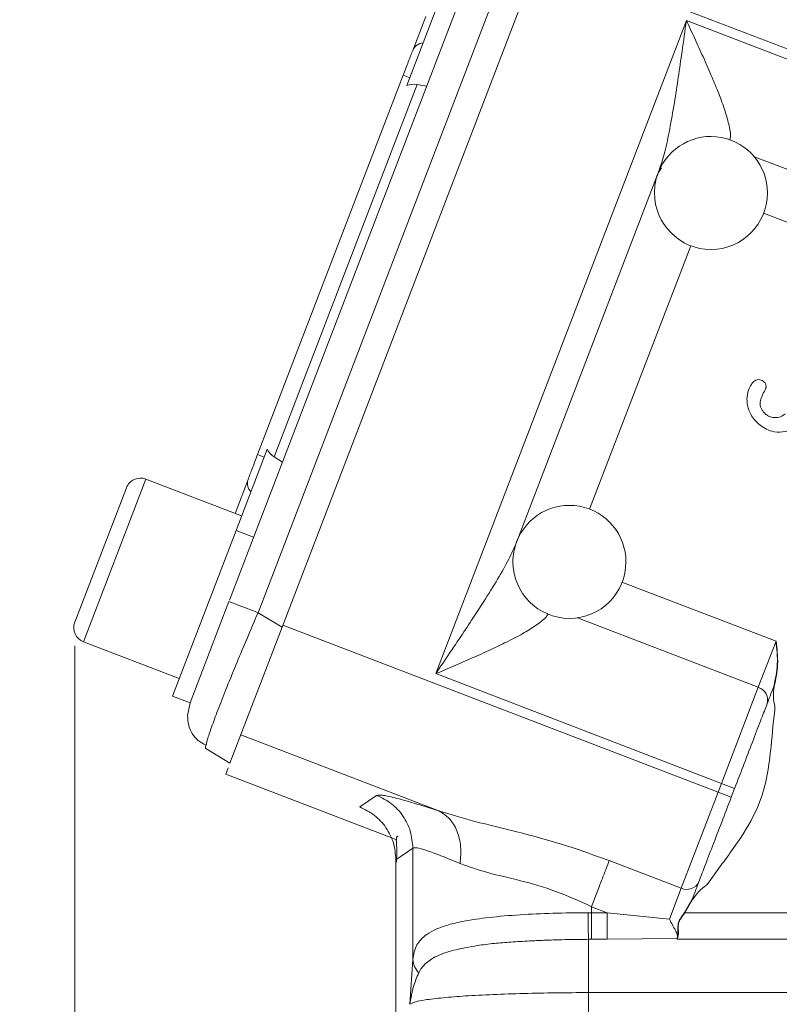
# Model space of a CAD drawing. Header units: inches. Extents: x 0.3 to 33.9, y 0.2 to 21.7.
# Tile 15 of 22: x 20.3 to 21.9, y 7.8 to 9.9. Entities that reach past the tile are written whole.
import ezdxf

# ---------------------------------------------------------------- set-up
doc = ezdxf.new("R2010")
doc.units = ezdxf.units.IN
doc.header["$MEASUREMENT"] = 0
doc.layers.add('SLD-0', color=7, linetype='Continuous', lineweight=15)
doc.styles.add('SLDTEXTSTYLE0', font='TXT', dxfattribs={"width": 0.75})
doc.dimstyles.new('SLDDIMSTYLE0', dxfattribs={"dimtxt": 0.25, "dimasz": 0.13, "dimexe": 0, "dimexo": 0.0625, "dimgap": 0.0625, "dimtad": 0, "dimtih": 1, "dimtoh": 1, "dimdec": 4, "dimrnd": 1e-09, "dimzin": 12, "dimdsep": 46, "dimtxsty": 'SLDTEXTSTYLE0', "dimsah": 1, "dimcen": 0.09, "dimadec": 0, "dimazin": 3, "dimtfac": 1, "dimtdec": 4, "dimtofl": 0, "dimtmove": 0, "dimatfit": 3, "dimfxl": 1, "dimfrac": 2, "dimtolj": 1, "dimtzin": 12, "dimarcsym": 0})
doc.dimstyles.new('SLDDIMSTYLE1', dxfattribs={"dimtxt": 0.25, "dimasz": 0.13, "dimexe": 0, "dimexo": 0.0625, "dimgap": 0.0625, "dimtad": 0, "dimtih": 1, "dimtoh": 1, "dimdec": 4, "dimrnd": 1e-09, "dimzin": 4, "dimdsep": 46, "dimtxsty": 'SLDTEXTSTYLE0', "dimsah": 1, "dimcen": 0.09, "dimadec": 0, "dimazin": 1, "dimtfac": 1, "dimtdec": 4, "dimtofl": 0, "dimtmove": 0, "dimatfit": 3, "dimfxl": 1, "dimfrac": 2, "dimtolj": 1, "dimtzin": 12, "dimarcsym": 0})

# ---------------------------------------------------------------- blocks, each defined once
blk = doc.blocks.new('*D10')
at = {"layer": 'SLD-0'}
for p, q in [((25.003, 14.0358), (16.6074, 14.0358)), ((16.7324, 14.0358), (16.7324, 10.1743)), ((16.2533, 9.8003), (16.2025, 9.8003)), ((16.2025, 9.8003), (16.2025, 9.4034)), ((17.2115, 9.8003), (17.2623, 9.8003)), ((17.2623, 9.8003), (17.2623, 9.4034)), ((16.2025, 9.4034), (16.2533, 9.4034)), ((17.2623, 9.4034), (17.2115, 9.4034)), ((16.7324, 5.4912), (16.7324, 9.3526)), ((23.753, 5.4912), (16.6074, 5.4912))]:
    blk.add_line(p, q, dxfattribs=at)
for points in [[(16.7324, 14.0358), (16.7124, 13.9058), (16.7524, 13.9058)], [(16.7324, 5.4912), (16.7524, 5.6212), (16.7124, 5.6212)]]:
    blk.add_solid(points, dxfattribs=at)
at = {"layer": 'SLD-0', "char_height": 0.25, "attachment_point": 1, "style": 'SLDTEXTSTYLE0'}
for s, insert in [('8.54', (16.3076, 10.1733, 0.0039)), ('217.0', (16.3168, 9.7257, 0.0039))]:
    blk.add_mtext(s, dxfattribs=dict(at, insert=insert))
blk = doc.blocks.new('*D11')
at = {"layer": 'SLD-0'}
for p, q in [((25.003, 14.0358), (18.4972, 14.0358)), ((18.6222, 14.0358), (18.6222, 10.7943)), ((18.1431, 10.4203), (18.0923, 10.4203)), ((18.0923, 10.4203), (18.0923, 10.0234)), ((19.1013, 10.4203), (19.1521, 10.4203)), ((19.1521, 10.4203), (19.1521, 10.0234)), ((18.0923, 10.0234), (18.1431, 10.0234)), ((19.1521, 10.0234), (19.1013, 10.0234)), ((18.6222, 6.7312), (18.6222, 9.9726)), ((21.9421, 6.7312), (18.4972, 6.7312))]:
    blk.add_line(p, q, dxfattribs=at)
for points in [[(18.6222, 14.0358), (18.6022, 13.9058), (18.6422, 13.9058)], [(18.6222, 6.7312), (18.6422, 6.8612), (18.6022, 6.8612)]]:
    blk.add_solid(points, dxfattribs=at)
at = {"layer": 'SLD-0', "char_height": 0.25, "attachment_point": 1, "style": 'SLDTEXTSTYLE0'}
for s, insert in [('7.30', (18.1974, 10.7933, 0.0039)), ('185.5', (18.2066, 10.3457, 0.0039))]:
    blk.add_mtext(s, dxfattribs=dict(at, insert=insert))
blk = doc.blocks.new('*D12')
at = {"layer": 'SLD-0'}
for p, q in [((20.4448, 8.5977), (20.4448, 2.8465)), ((23.803, 6.9007), (23.803, 2.8465)), ((21.7372, 3.0083), (21.6864, 3.0083)), ((21.6864, 3.0083), (21.6864, 2.6114)), ((22.5107, 3.0083), (22.5614, 3.0083)), ((22.5614, 3.0083), (22.5614, 2.6114)), ((20.4448, 2.9715), (21.5976, 2.9715)), ((23.803, 2.9715), (22.6503, 2.9715)), ((21.6864, 2.6114), (21.7372, 2.6114)), ((22.5614, 2.6114), (22.5107, 2.6114))]:
    blk.add_line(p, q, dxfattribs=at)
for points in [[(20.4448, 2.9715), (20.5748, 2.9515), (20.5748, 2.9915)], [(23.803, 2.9715), (23.673, 2.9915), (23.673, 2.9515)]]:
    blk.add_solid(points, dxfattribs=at)
at = {"layer": 'SLD-0', "char_height": 0.25, "attachment_point": 1, "style": 'SLDTEXTSTYLE0'}
for s, insert in [('3.36', (21.6991, 3.3813, -1.4942)), ('85.3', (21.8007, 2.9337, -1.4942))]:
    blk.add_mtext(s, dxfattribs=dict(at, insert=insert))

msp = doc.modelspace()

# ---------------------------------------------------------------- linework, layer by layer
at = {"color": 7, "linetype": 'Continuous', "lineweight": 15}
for p, q in [((20.77359, 8.69496), (21.30473, 10.07863)), ((20.83411, 8.66817), (21.36764, 10.05804)), ((21.43378, 10.06601), (22.14976, 9.79117)), ((20.88537, 8.63737), (21.42634, 10.04663)), ((21.14996, 9.78706), (21.21612, 9.9594)), ((21.16263, 9.86193), (21.19029, 9.93398)), ((21.21169, 8.5387), (21.744, 9.92543)), ((21.744, 9.92543), (22.16011, 9.7657)), ((20.83328, 9.00393), (21.14235, 9.80908)), ((21.14235, 9.80908), (21.15635, 9.80371)), ((20.86847, 8.99877), (21.17195, 9.78936)), ((21.1923, 9.78574), (21.17195, 9.78936)), ((21.38148, 8.8136), (21.68624, 9.60752)), ((21.69104, 9.61239), (21.68417, 9.60213)), ((20.78751, 8.84286), (20.85367, 9.0152)), ((20.84728, 8.99855), (20.83328, 9.00393)), ((20.88602, 8.98785), (20.86847, 8.99877)), ((20.79934, 8.87366), (20.59582, 8.95178)), ((20.78533, 8.87903), (20.81299, 8.95108)), ((20.55447, 8.93337), (20.44481, 8.6477)), ((20.65241, 8.49089), (20.78751, 8.84286)), ((20.78751, 8.84286), (20.82486, 8.82852)), ((20.68975, 8.47655), (20.7724, 8.69186)), ((20.88537, 8.63737), (20.83411, 8.66817)), ((20.88537, 8.63737), (20.77456, 8.34868)), ((20.88708, 8.64181), (21.81132, 8.28703)), ((20.46322, 8.60636), (20.66674, 8.52823)), ((21.89679, 8.50968), (21.93436, 8.60756)), ((21.81851, 8.30576), (21.21169, 8.5387)), ((21.81851, 8.30576), (21.89679, 8.50968)), ((20.65241, 8.49089), (20.68975, 8.47655)), ((20.68461, 8.4499), (20.68977, 8.47662)), ((21.93188, 8.46881), (21.9316, 8.46025)), ((21.9316, 8.46025), (21.92792, 8.42692)), ((20.79761, 8.40874), (21.21825, 8.24727)), ((20.77456, 8.34868), (20.7233, 8.37948)), ((20.76562, 8.32541), (20.77076, 8.3388)), ((20.76562, 8.32541), (21.12866, 8.18606)), ((21.81132, 8.28703), (21.81851, 8.30576)), ((21.84652, 8.29501), (21.81851, 8.30576)), ((21.05014, 8.25567), (21.08613, 8.2804)), ((21.73305, 8.08311), (21.81132, 8.28703)), ((21.81132, 8.28703), (21.83933, 8.27628)), ((21.84652, 8.29501), (21.83933, 8.27628)), ((21.86067, 8.19173), (21.83663, 8.15747)), ((21.12703, 8.14379), (21.16302, 8.16853)), ((21.16302, 8.16853), (21.16302, 7.93192)), ((21.12651, 8.14405), (21.12651, 7.06329)), ((21.12703, 8.14379), (21.12703, 7.06721)), ((21.58007, 8.14184), (21.73305, 8.08311)), ((21.81154, 8.12381), (21.79208, 8.09665)), ((21.79208, 8.09665), (21.78649, 8.08994)), ((21.70791, 8.01763), (21.73305, 8.08311)), ((21.7402, 8.03184), (21.75622, 8.05977)), ((21.75718, 8.0594), (21.74089, 8.03131)), ((21.5425, 8.03131), (21.53503, 8.03129)), ((21.5425, 8.04396), (21.57546, 8.03131)), ((21.5425, 8.04396), (21.5425, 8.03131)), ((21.5425, 8.03131), (21.57546, 8.03131)), ((21.57546, 8.03131), (21.70791, 8.01763)), ((21.74089, 8.03131), (22.74544, 8.03131)), ((21.53621, 7.97472), (21.5425, 7.97474)), ((21.57546, 7.97474), (21.5425, 7.97474)), ((21.57546, 7.97474), (21.72432, 7.97668)), ((21.72429, 7.97474), (21.72599, 7.9791)), ((21.72435, 7.97668), (21.72429, 7.97474)), ((22.74544, 7.97474), (21.72429, 7.97474)), ((21.72447, 7.97704), (21.72485, 7.97805)), ((21.72485, 7.97803), (21.72506, 7.97859)), ((21.15673, 7.83677), (21.16302, 7.93192)), ((21.53621, 7.8616), (22.74544, 7.8616)), ((21.53621, 7.04194), (21.53621, 7.8616))]:
    msp.add_line(p, q, dxfattribs=at)
at = {"color": 8, "linetype": 'Continuous', "lineweight": 15}
for p, q in [((21.88827, 9.63609), (22.34973, 9.45895)), ((21.90761, 9.51636), (22.25525, 9.38292)), ((21.75321, 9.44715), (21.53856, 8.88797)), ((20.59582, 8.95178), (20.46322, 8.60636)), ((21.93436, 8.60756), (21.60699, 8.73322)), ((21.89679, 8.50968), (21.51251, 8.65719))]:
    msp.add_line(p, q, dxfattribs=at)
at = {"color": 7, "linetype": 'Continuous', "lineweight": 15}
for centre, radius, start, end in [((21.18755, 9.85053), 0.02741, 95.79156, 155.40829), ((21.7962, 9.55913), 0.12, 0, 159.01596), ((21.7962, 9.55913), 0.12, 159.01596, 180), ((21.7962, 9.55913), 0.12, 180, 0), ((20.58435, 8.92191), 0.032, 69, 159), ((20.83914, 8.94288), 0.02741, 162.59171, 222.20844), ((21.49558, 8.77599), 0.12, 0, 159.27064), ((21.49558, 8.77599), 0.12, 159.27064, 180), ((21.49558, 8.77599), 0.12, 180, 0), ((20.47469, 8.63623), 0.032, 159, 249), ((21.88833, 8.48267), 0.0283, 343.11706, 72.59629), ((21.74483, 8.10885), 0.0283, 245.40371, 334.88294)]:
    msp.add_arc(centre, radius, start, end, dxfattribs=at)
for centre, start_param, end_param in [((21.16259, 9.74461), 0.1745329, 0.6982225), ((20.89146, 9.0383), 2.4433702, 2.9670597)]:
    msp.add_ellipse(centre, major_axis=(0.01643, 0.04279), ratio=0.9163312, start_param=start_param, end_param=end_param, dxfattribs=at)
for points, knots in [([(21.68624, 9.60752), (21.69037, 9.62024), (21.6993, 9.64776), (21.70912, 9.69646), (21.71845, 9.74956), (21.72692, 9.80473), (21.73536, 9.86311), (21.74095, 9.90341), (21.744, 9.92543)], [0, 0, 0, 0, 0.1340553, 0.29019, 0.4651307, 0.632249, 0.7990344, 1, 1, 1, 1]), ([(21.88875, 9.07779), (21.88592, 9.08151), (21.88044, 9.08872), (21.87691, 9.09715), (21.87564, 9.10134), (21.87564, 9.10134), (21.87564, 9.10134), (21.87564, 9.10134), (21.87564, 9.10135), (21.87564, 9.10136), (21.87563, 9.10138), (21.87562, 9.10143), (21.87559, 9.10152), (21.87553, 9.10171), (21.87543, 9.10208), (21.87521, 9.10281), (21.87481, 9.10428), (21.8741, 9.1072), (21.87303, 9.113), (21.87222, 9.12467), (21.87496, 9.13896), (21.88061, 9.15164), (21.88537, 9.15686), (21.88715, 9.15881)], [0, 0, 0, 0, 0.1581142, 0.3065783, 0.3065856, 0.3065929, 0.3066075, 0.3066368, 0.3066953, 0.3068123, 0.3070464, 0.3075144, 0.30845, 0.3103202, 0.3140558, 0.321508, 0.336339, 0.3657237, 0.42352, 0.53637, 0.7609236, 0.9107003, 1, 1, 1, 1]), ([(21.91039, 9.15657), (21.90926, 9.15774), (21.90707, 9.16001), (21.90236, 9.16244), (21.89703, 9.16323), (21.89148, 9.16195), (21.88864, 9.15989), (21.88715, 9.15881)], [0, 0, 0, 0, 0.186259, 0.3605065, 0.6001631, 0.7905065, 1, 1, 1, 1]), ([(21.91039, 9.15657), (21.91101, 9.15571), (21.91225, 9.15396), (21.91326, 9.15059), (21.91347, 9.1475), (21.91291, 9.14497), (21.91234, 9.14388), (21.91206, 9.14334)], [0, 0, 0, 0, 0.2234623, 0.4525364, 0.7403635, 0.8713304, 1, 1, 1, 1]), ([(21.91206, 9.14334), (21.9078, 9.13531), (21.90249, 9.1253), (21.90044, 9.11191), (21.90138, 9.10533), (21.90399, 9.09911), (21.90671, 9.09554), (21.90813, 9.09368)], [0, 0, 0, 0, 0.5025326, 0.6268266, 0.7501529, 0.8690767, 1, 1, 1, 1]), ([(21.90813, 9.09368), (21.91017, 9.0916), (21.91426, 9.08744), (21.92268, 9.08341), (21.9328, 9.08172), (21.94432, 9.08347), (21.95087, 9.08806), (21.9542, 9.09038)], [0, 0, 0, 0, 0.1693519, 0.3396967, 0.5364222, 0.7651193, 1, 1, 1, 1]), ([(21.97789, 9.06466), (21.97422, 9.06198), (21.96689, 9.05663), (21.95089, 9.0512), (21.9323, 9.05092), (21.91424, 9.05696), (21.89988, 9.06585), (21.89252, 9.07375), (21.88875, 9.07779)], [0, 0, 0, 0, 0.1354021, 0.2706402, 0.499547, 0.6778539, 0.8349031, 1, 1, 1, 1]), ([(21.21169, 8.5387), (21.22152, 8.55322), (21.2383, 8.57798), (21.26373, 8.61584), (21.28668, 8.65034), (21.31298, 8.69066), (21.33898, 8.73221), (21.36427, 8.77497), (21.37604, 8.80139), (21.38148, 8.8136)], [0, 0, 0, 0, 0.1584988, 0.2703698, 0.4130109, 0.5348882, 0.7098913, 0.8659742, 1, 1, 1, 1]), ([(21.92964, 8.51154), (21.933, 8.52735), (21.93974, 8.5591), (21.93616, 8.59136), (21.93436, 8.60756)], [0, 0, 0, 0, 0.4981008, 1, 1, 1, 1]), ([(21.93436, 8.60756), (21.93643, 8.59137), (21.94057, 8.55903), (21.93391, 8.52712), (21.93058, 8.51118)], [0, 0, 0, 0, 0.5004594, 1, 1, 1, 1]), ([(21.93058, 8.51118), (21.92955, 8.50394), (21.92751, 8.48974), (21.93045, 8.4757), (21.93188, 8.46881)], [0, 0, 0, 0, 0.5096469, 1, 1, 1, 1]), ([(21.93058, 8.51118), (21.93046, 8.51122), (21.93028, 8.51129), (21.93006, 8.51137), (21.92991, 8.51142), (21.92979, 8.51147), (21.92967, 8.51152), (21.92965, 8.51153), (21.92964, 8.51154)], [0, 0, 0, 0, 0.23944869, 0.36835542, 0.5, 0.63164458, 0.76055131, 1, 1, 1, 1]), ([(21.84652, 8.29501), (21.85338, 8.31288), (21.86735, 8.34928), (21.8869, 8.40021), (21.9039, 8.44447), (21.91161, 8.46458), (21.9154, 8.47446)], [0, 0, 0, 0, 0.2455359, 0.5, 0.7544641, 1, 1, 1, 1]), ([(20.68452, 8.44997), (20.68491, 8.44306), (20.6857, 8.42916), (20.69391, 8.4111), (20.7063, 8.3961), (20.71778, 8.38996), (20.72352, 8.38688)], [0, 0, 0, 0, 0.2467404, 0.4963026, 0.7478176, 1, 1, 1, 1]), ([(21.92792, 8.42692), (21.92702, 8.41727), (21.92589, 8.40513), (21.92471, 8.3924), (21.92441, 8.38915), (21.92433, 8.38834), (21.92431, 8.3881), (21.9243, 8.38802), (21.9243, 8.38799), (21.9243, 8.38798), (21.9243, 8.38797), (21.9243, 8.38797), (21.9242, 8.38701), (21.92411, 8.38606), (21.92402, 8.38511)], [0, 0, 0, 0, 0.69205922, 0.87105685, 0.91364456, 0.92538041, 0.92918846, 0.93060154, 0.93117248, 0.93141385, 0.93151815, 0.93156368, 0.93159929, 1, 1, 1, 1]), ([(20.7233, 8.37948), (20.72262, 8.3801), (20.7219, 8.38077), (20.72356, 8.3868), (20.72368, 8.38722)], [0, 0, 0, 0, 0.9293362, 1, 1, 1, 1]), ([(21.92402, 8.38511), (21.92171, 8.36481), (21.91706, 8.32376), (21.89966, 8.25674), (21.87477, 8.21524), (21.86067, 8.19173)], [0, 0, 0, 0, 0.2980609, 0.6024881, 1, 1, 1, 1]), ([(21.08613, 8.2804), (21.08905, 8.28089), (21.09495, 8.28186), (21.12282, 8.27582), (21.16294, 8.26479), (21.19985, 8.2531), (21.21825, 8.24727)], [0, 0, 0, 0, 0.2463572, 0.4969822, 0.7491903, 1, 1, 1, 1]), ([(21.77045, 8.09683), (21.77424, 8.10671), (21.78196, 8.12681), (21.79895, 8.17108), (21.8185, 8.22201), (21.83247, 8.2584), (21.83933, 8.27628)], [0, 0, 0, 0, 0.2455359, 0.5, 0.7544641, 1, 1, 1, 1]), ([(21.21825, 8.24727), (21.24328, 8.23973), (21.29482, 8.22421), (21.38486, 8.20322), (21.48164, 8.17728), (21.54704, 8.15373), (21.58007, 8.14184)], [0, 0, 0, 0, 0.2317032, 0.4771078, 0.7358406, 1, 1, 1, 1]), ([(21.21825, 8.24727), (21.22617, 8.24246), (21.24198, 8.23284), (21.25789, 8.20588), (21.26633, 8.17255), (21.2644, 8.14778), (21.26343, 8.13539)], [0, 0, 0, 0, 0.2500778, 0.5, 0.7499222, 1, 1, 1, 1]), ([(21.13205, 8.19382), (21.13119, 8.19355), (21.1278, 8.1925), (21.12766, 8.18324), (21.12922, 8.16553), (21.12865, 8.14758), (21.12837, 8.13887)], [0, 0, 0, 0, 0.1098894, 0.4318457, 0.7244189, 1, 1, 1, 1]), ([(21.16302, 8.16853), (21.16526, 8.16901), (21.16976, 8.16997), (21.19086, 8.16396), (21.22128, 8.15295), (21.24919, 8.14133), (21.26343, 8.13539)], [0, 0, 0, 0, 0.2464012, 0.4948313, 0.7420542, 1, 1, 1, 1]), ([(21.83663, 8.15747), (21.83601, 8.15664), (21.82772, 8.14537), (21.81932, 8.13417), (21.81154, 8.12381)], [0, 0, 0, 0, 0.0742359, 1, 1, 1, 1]), ([(21.26343, 8.13539), (21.28241, 8.12878), (21.32031, 8.11557), (21.3909, 8.10002), (21.46706, 8.07856), (21.5172, 8.05556), (21.5425, 8.04396)], [0, 0, 0, 0, 0.2480473, 0.4955223, 0.7453759, 1, 1, 1, 1]), ([(21.78649, 8.08994), (21.7808, 8.08562), (21.76943, 8.07698), (21.76126, 8.06526), (21.75718, 8.0594)], [0, 0, 0, 0, 0.4999043, 1, 1, 1, 1]), ([(21.75622, 8.05977), (21.75624, 8.05977), (21.75626, 8.05977), (21.75638, 8.05973), (21.7565, 8.05968), (21.75666, 8.05962), (21.75688, 8.05953), (21.75706, 8.05945), (21.75718, 8.0594)], [0, 0, 0, 0, 0.2394381, 0.3683498, 0.5000025, 0.6316548, 0.7605653, 1, 1, 1, 1]), ([(21.16302, 7.93192), (21.16375, 7.93743), (21.16529, 7.949), (21.17108, 7.96277), (21.17999, 7.97506), (21.19309, 7.98625), (21.21205, 7.99664), (21.23843, 8.00598), (21.27518, 8.01454), (21.32537, 8.02179), (21.38922, 8.0271), (21.46058, 8.03039), (21.51004, 8.03098), (21.53503, 8.03129)], [0, 0, 0, 0, 0.0579426, 0.1216755, 0.181869, 0.2455387, 0.3241256, 0.4077994, 0.4967193, 0.616055, 0.745644, 0.8714751, 1, 1, 1, 1]), ([(21.53503, 8.03129), (21.53509, 8.02513), (21.5352, 8.01282), (21.53548, 7.99616), (21.53583, 7.98247), (21.53609, 7.97731), (21.53621, 7.97472)], [0, 0, 0, 0, 0.2500694, 0.5, 0.7499306, 1, 1, 1, 1]), ([(21.72506, 7.97859), (21.72562, 7.98179), (21.72674, 7.98823), (21.72535, 7.99999), (21.72707, 8.01027), (21.73148, 8.02043), (21.73671, 8.02727), (21.7402, 8.03184)], [0, 0, 0, 0, 0.2464021, 0.4958871, 0.6206652, 0.7467277, 1, 1, 1, 1]), ([(21.72599, 7.9791), (21.72653, 7.98224), (21.7276, 7.98851), (21.72602, 8.00009), (21.72762, 8.01025), (21.73214, 8.02024), (21.73739, 8.02688), (21.74089, 8.03131)], [0, 0, 0, 0, 0.2491913, 0.4986903, 0.6236762, 0.748911, 1, 1, 1, 1]), ([(21.7402, 8.03184), (21.74024, 8.03181), (21.74032, 8.03175), (21.74049, 8.03162), (21.74069, 8.03147), (21.74083, 8.03136), (21.74089, 8.03131)], [0, 0, 0, 0, 0.24558467, 0.4998365, 0.75418599, 1, 1, 1, 1]), ([(21.72485, 7.97803), (21.72499, 7.98004), (21.72527, 7.98408), (21.72072, 7.99382), (21.71464, 8.00501), (21.71016, 8.01342), (21.70791, 8.01763)], [0, 0, 0, 0, 0.2475044, 0.4968355, 0.74808, 1, 1, 1, 1]), ([(21.53621, 7.97472), (21.52438, 7.97463), (21.50301, 7.97447), (21.47126, 7.97379), (21.44107, 7.97278), (21.40706, 7.97112), (21.37172, 7.96911), (21.33466, 7.96615), (21.29447, 7.96104), (21.25328, 7.95293), (21.22304, 7.94385), (21.20344, 7.93371), (21.19136, 7.92505), (21.18187, 7.9154), (21.17747, 7.90717), (21.17543, 7.90334)], [0, 0, 0, 0, 0.0689087, 0.1244724, 0.1868336, 0.249299, 0.3327165, 0.4117145, 0.5002568, 0.6262362, 0.7523283, 0.8167431, 0.8763726, 0.9423964, 1, 1, 1, 1]), ([(21.72435, 7.97668), (21.72436, 7.97673), (21.72439, 7.97685), (21.72444, 7.97697), (21.72446, 7.97703)], [0, 0, 0, 0, 0.499759, 1, 1, 1, 1]), ([(21.72599, 7.9791), (21.72589, 7.9791), (21.72569, 7.97911), (21.72541, 7.979), (21.72518, 7.97883), (21.7251, 7.97867), (21.72506, 7.97859)], [0, 0, 0, 0, 0.2437591, 0.5000011, 0.7562425, 1, 1, 1, 1]), ([(21.15673, 7.83677), (21.15878, 7.84959), (21.16242, 7.87229), (21.17148, 7.89392), (21.17543, 7.90334)], [0, 0, 0, 0, 0.5644683, 1, 1, 1, 1]), ([(21.53621, 7.8616), (21.51309, 7.86151), (21.46623, 7.86133), (21.39742, 7.85992), (21.33186, 7.85767), (21.28351, 7.8551), (21.24973, 7.85267), (21.22696, 7.85069), (21.20614, 7.84847), (21.18523, 7.84563), (21.16475, 7.84173), (21.15963, 7.83856), (21.15673, 7.83677)], [0, 0, 0, 0, 0.1200646, 0.2433214, 0.3697878, 0.49948, 0.5598386, 0.6232342, 0.6896676, 0.7591393, 0.8642527, 1, 1, 1, 1])]:
    msp.add_open_spline(points, degree=3, knots=knots, dxfattribs=at)
at = {"color": 8, "linetype": 'Continuous', "lineweight": 15}
for points, knots in [([(21.744, 9.92543), (21.74997, 9.91257), (21.76189, 9.88691), (21.77976, 9.84787), (21.79629, 9.81042), (21.81163, 9.7736), (21.82428, 9.73996), (21.83365, 9.70818), (21.83878, 9.6847), (21.83702, 9.67446), (21.83652, 9.67156)], [0, 0, 0, 0, 0.14058342, 0.28052449, 0.42862172, 0.5554827, 0.69639496, 0.81800515, 0.94852128, 1, 1, 1, 1]), ([(20.72368, 8.38722), (20.72472, 8.39146), (20.72639, 8.39825), (20.73156, 8.41393), (20.73855, 8.43395), (20.75015, 8.46504), (20.76799, 8.51047), (20.78851, 8.56077), (20.81082, 8.61411), (20.82624, 8.64989), (20.83411, 8.66817)], [0, 0, 0, 0, 0.1250238, 0.2006009, 0.2755977, 0.4237583, 0.5719225, 0.7222966, 0.8581113, 1, 1, 1, 1]), ([(21.45025, 8.66538), (21.44874, 8.66291), (21.44537, 8.65741), (21.43512, 8.64894), (21.41957, 8.63739), (21.39529, 8.62283), (21.36357, 8.60628), (21.32749, 8.58918), (21.29016, 8.57241), (21.25076, 8.55536), (21.22473, 8.54426), (21.21169, 8.5387)], [0, 0, 0, 0, 0.0509448, 0.1138643, 0.1817212, 0.3034258, 0.4443445, 0.5712851, 0.7193707, 0.859374, 1, 1, 1, 1])]:
    msp.add_open_spline(points, degree=3, knots=knots, dxfattribs=at)
at = {"color": 7, "linetype": 'Continuous', "lineweight": 15}
for points in [[(21.16263, 9.86193), (21.15967, 9.85421), (21.15374, 9.83877), (21.14614, 9.81898), (21.14235, 9.80908)], [(20.83328, 9.00393), (20.82948, 8.99403), (20.82188, 8.97424), (20.81595, 8.9588), (20.81299, 8.95108)], [(20.7724, 8.69186), (20.77329, 8.69152), (20.77508, 8.69083), (20.78886, 8.68554), (20.8089, 8.67785), (20.82571, 8.67139), (20.83411, 8.66817)], [(21.92964, 8.51154), (21.92684, 8.50425), (21.92124, 8.48967), (21.91735, 8.47953), (21.9154, 8.47446)], [(21.08613, 8.2804), (21.09698, 8.2751), (21.11867, 8.26448), (21.1432, 8.23727), (21.15982, 8.2046), (21.16195, 8.18055), (21.16302, 8.16853)], [(21.05014, 8.25567), (21.06098, 8.25036), (21.08267, 8.23974), (21.10721, 8.21253), (21.12382, 8.17987), (21.12596, 8.15581), (21.12703, 8.14379)], [(21.58007, 8.14184), (21.57797, 8.13634), (21.57375, 8.12535), (21.56452, 8.10131), (21.55394, 8.07374), (21.54631, 8.05389), (21.5425, 8.04396)], [(21.77045, 8.09683), (21.7685, 8.09176), (21.76461, 8.08163), (21.75902, 8.06706), (21.75622, 8.05977)], [(21.5425, 8.03131), (21.5425, 8.02515), (21.5425, 8.01283), (21.5425, 7.99618), (21.5425, 7.98245), (21.5425, 7.97731), (21.5425, 7.97474)], [(21.57546, 8.03131), (21.57546, 8.02515), (21.57546, 8.01283), (21.57546, 7.99618), (21.57546, 7.98245), (21.57546, 7.97731), (21.57546, 7.97474)], [(21.53621, 7.97472), (21.53621, 7.96958), (21.53621, 7.95929), (21.53621, 7.93184), (21.53621, 7.89855), (21.53621, 7.87392), (21.53621, 7.8616)], [(21.16302, 7.93192), (21.16372, 7.9268), (21.16512, 7.91654), (21.17199, 7.90774), (21.17543, 7.90334)]]:
    msp.add_open_spline(points, degree=3, dxfattribs=at)

# ---------------------------------------------------------------- dimensions: what is measured, and where the dimension line sits
at = {"layer": 'SLD-0'}
for base, p2, dimstyle, picture, middle in [((16.73242, 5.49117), (23.80303, 5.49117), 'SLDDIMSTYLE0', '*D10', (16.73242, 9.76347)), ((18.62219, 6.73117), (21.99211, 6.73117), 'SLDDIMSTYLE1', '*D11', (18.62219, 10.38347))]:
    dim = msp.add_linear_dim(base=base, p1=(25.05303, 14.03577), p2=p2, angle=90, dimstyle=dimstyle, dxfattribs=at)
    dim.commit()
    dim.dimension.update_dxf_attribs({"geometry": picture, "text_midpoint": middle, "dimtype": 160})
dim = msp.add_linear_dim(base=(20.44481, 2.97148), p1=(23.80303, 6.95067), p2=(20.44481, 8.6477), dimstyle='SLDDIMSTYLE0', dxfattribs=at)
dim.commit()
dim.dimension.update_dxf_attribs({"geometry": '*D12', "text_midpoint": (22.12392, 2.97148), "dimtype": 160})

doc.saveas('drawing.dxf')
